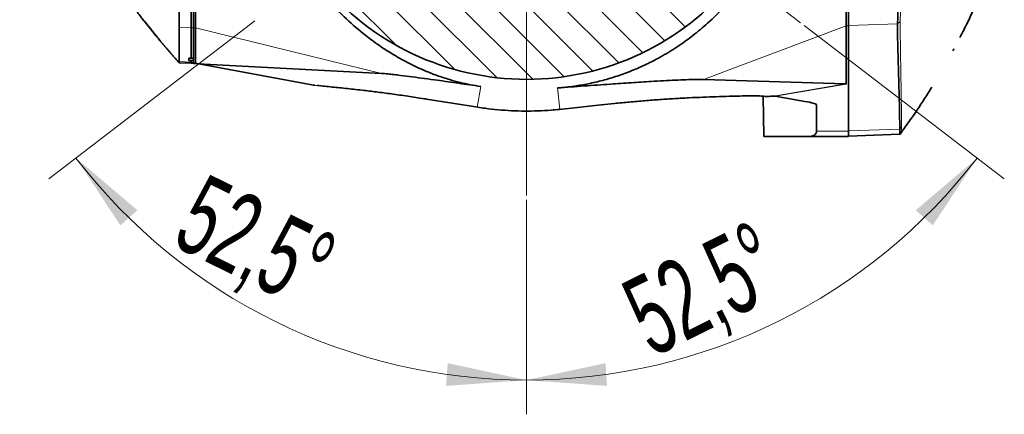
# Model space of a CAD drawing. Header units: millimetres. Extents: x 0 to 12429, y 0 to 8400.
# Tile 4 of 133: x 3672 to 4534, y 1093 to 1439. Entities that reach past the tile are written whole.
import ezdxf

# ---------------------------------------------------------------- set-up
doc = ezdxf.new("R2010")
doc.units = ezdxf.units.MM
doc.header["$LTSCALE"] = 20
doc.linetypes.add('CENTERX2', pattern=[20.32, 12.7, -2.54, 2.54, -2.54])
doc.styles.add('SLDTEXTSTYLE0', font='TXT', dxfattribs={"width": 0.605})
doc.dimstyles.new('SLDDIMSTYLE11', dxfattribs={"dimtxt": 70, "dimasz": 70, "dimexe": 0, "dimexo": 0.0625, "dimgap": 17.5, "dimtad": 1, "dimdec": 1, "dimlfac": 0.5, "dimrnd": 1e-09, "dimzin": 12, "dimdsep": 46, "dimtxsty": 'SLDTEXTSTYLE0', "dimsah": 1, "dimcen": 0.09, "dimadec": 0, "dimazin": 3, "dimtfac": 1, "dimtmove": 0, "dimatfit": 0, "dimfxl": 1, "dimfrac": 2, "dimtolj": 1, "dimtzin": 12, "dimarcsym": 0})
doc.dimstyles.new('SLDDIMSTYLE14', dxfattribs={"dimtxt": 70, "dimasz": 70, "dimexe": 0, "dimexo": 0.0625, "dimgap": 17.5, "dimtad": 1, "dimdec": 4, "dimlfac": 10, "dimzin": 12, "dimdsep": 46, "dimtxsty": 'SLDTEXTSTYLE0', "dimsah": 1, "dimcen": 0.09, "dimadec": 1, "dimazin": 3, "dimtfac": 1, "dimtofl": 0, "dimtmove": 0, "dimatfit": 3, "dimfxl": 1, "dimfrac": 2, "dimtolj": 1, "dimtzin": 12, "dimarcsym": 0})

# ---------------------------------------------------------------- blocks, each defined once
blk = doc.blocks.new('SW_SYMBOL_HOLE_DEPTH')
at = {"color": 0, "linetype": 'Continuous', "lineweight": 18}
for p, q in [((0, 17500), (16000, 17500)), ((8000, 17500), (8000, 1500)), ((2000, 11100), (8000, 1500)), ((14000, 11100), (8000, 1500))]:
    blk.add_line(p, q, dxfattribs=at)
blk = doc.blocks.new('_D_91')
at = {"color": 7, "linetype": 'Continuous', "lineweight": 0}
for p, q in [((3735.9, 1920.7), (3808.95, 2015.9)), ((3932.1, 1770.14), (3712.1, 1938.96)), ((3923.82, 1759.36), (3703.82, 1928.17)), ((3735.9, 1920.7), (3727.62, 1909.91)), ((3727.62, 1909.91), (3374.29, 1449.43))]:
    blk.add_line(p, q, dxfattribs=at)
at = {"color": 7, "linetype": 'Continuous', "lineweight": 18}
for points in [[(3735.9, 1920.7), (3786.45, 1970.14), (3770.58, 1982.32)], [(3727.62, 1909.91), (3677.07, 1860.46), (3692.94, 1848.28)]]:
    blk.add_solid(points, dxfattribs=at)
at = {"color": 7, "linetype": 'Continuous', "lineweight": 18, "xscale": 0.004511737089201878, "yscale": 0.004511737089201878, "zscale": 0.004511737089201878, "rotation": 52.50000000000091}
blk.add_blockref('SW_SYMBOL_HOLE_DEPTH', (3541.98, 1684.59), dxfattribs=at)
at = {"color": 7, "linetype": 'Continuous', "lineweight": 18, "char_height": 70, "attachment_point": 1, "rotation": 52.5, "style": 'SLDTEXTSTYLE0'}
for s, insert in [('13', (3537.12, 1810.19)), ('4x M8', (3302.54, 1504.48))]:
    blk.add_mtext(s, dxfattribs=dict(at, insert=insert))
blk = doc.blocks.new('_D_92')
at = {"color": 7, "linetype": 'Continuous', "lineweight": 0}
for p, q in [((4359.15, 1433.89), (4534.48, 1299.35)), ((4115.79, 1280.91), (4115.79, 1092.88))]:
    blk.add_line(p, q, dxfattribs=at)
at = {"color": 7, "linetype": 'Continuous', "lineweight": 18}
blk.add_arc((4115.79, 1620.63), 497.75, 270, 322.5, dxfattribs=at)
for points in [[(4510.68, 1317.62), (4456.8, 1271.82), (4471.78, 1258.56)], [(4115.79, 1122.88), (4186.31, 1117.79), (4184.92, 1137.74)]]:
    blk.add_solid(points, dxfattribs=at)
at = {"color": 7, "linetype": 'Continuous', "lineweight": 18, "insert": (4194.84, 1205.24), "char_height": 70, "attachment_point": 1, "rotation": 26.25, "style": 'SLDTEXTSTYLE0'}
blk.add_mtext('52,5°', dxfattribs=at)
blk = doc.blocks.new('_D_93')
at = {"color": 7, "linetype": 'Continuous', "lineweight": 0}
for p, q in [((3877.53, 1437.8), (3697.1, 1299.35)), ((4115.79, 1280.91), (4115.79, 1092.88))]:
    blk.add_line(p, q, dxfattribs=at)
at = {"color": 7, "linetype": 'Continuous', "lineweight": 18}
blk.add_arc((4115.79, 1620.63), 497.75, 217.5, 270, dxfattribs=at)
for points in [[(3720.9, 1317.62), (3759.79, 1258.56), (3774.77, 1271.82)], [(4115.79, 1122.88), (4046.66, 1137.74), (4045.26, 1117.79)]]:
    blk.add_solid(points, dxfattribs=at)
at = {"color": 7, "linetype": 'Continuous', "lineweight": 18, "insert": (3834.36, 1305.04), "char_height": 70, "attachment_point": 1, "rotation": 333.75, "style": 'SLDTEXTSTYLE0'}
blk.add_mtext('52,5°', dxfattribs=at)

msp = doc.modelspace()

# ---------------------------------------------------------------- hatches: boundary and pattern name
at = {"linetype": 'Continuous', "lineweight": 18}
h = msp.add_hatch(dxfattribs=at)
h.set_pattern_fill('ANSI31', scale=6.66667, angle=90, style=0)
edge = h.paths.add_edge_path(flags=0)
edge.add_line((4296.301099, 1767.709844), (4296.507115, 1769.274694))
edge.add_arc((4115.787687, 1620.625819), 234, 39.438647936, 86.667079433)
edge.add_line((4129.391894, 1854.230026), (4125.987687, 1850.825819))
edge.add_line((4125.987687, 1850.825819), (4125.987687, 1802.625819))
edge.add_line((4125.987687, 1802.625819), (4115.787687, 1796.49704))
edge.add_line((4115.787687, 1796.49704), (4105.587687, 1802.625819))
edge.add_line((4105.587687, 1802.625819), (4105.587687, 1850.825819))
edge.add_line((4105.587687, 1850.825819), (4102.18348, 1854.230026))
edge.add_arc((4115.787687, 1620.625819), 234, 93.332920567, 140.561352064)
edge.add_line((3935.068258, 1769.274694), (3935.274275, 1767.709844))
edge.add_line((3935.274275, 1767.709844), (3962.843303, 1746.555384))
edge.add_line((3962.843303, 1746.555384), (3961.94525, 1738.673272))
edge.add_line((3961.94525, 1738.673272), (3954.564148, 1735.765779))
edge.add_line((3954.564148, 1735.765779), (3926.995119, 1756.920238))
edge.add_line((3926.995119, 1756.920238), (3925.430269, 1756.714222))
edge.add_arc((4115.787687, 1620.625819), 234, 144.438647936, 215.561352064)
edge.add_line((3925.430269, 1484.537415), (3926.995119, 1484.331399))
edge.add_line((3926.995119, 1484.331399), (3954.564148, 1505.485858))
edge.add_line((3954.564148, 1505.485858), (3961.94525, 1502.578365))
edge.add_line((3961.94525, 1502.578365), (3962.843303, 1494.696253))
edge.add_line((3962.843303, 1494.696253), (3935.274275, 1473.541793))
edge.add_line((3935.274275, 1473.541793), (3935.068258, 1471.976943))
edge.add_arc((4115.787687, 1620.625819), 234, 219.438647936, 320.561352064)
edge.add_line((4296.507115, 1471.976943), (4296.301099, 1473.541793))
edge.add_line((4296.301099, 1473.541793), (4268.732071, 1494.696253))
edge.add_line((4268.732071, 1494.696253), (4269.630124, 1502.578365))
edge.add_line((4269.630124, 1502.578365), (4277.011226, 1505.485858))
edge.add_line((4277.011226, 1505.485858), (4304.580255, 1484.331399))
edge.add_line((4304.580255, 1484.331399), (4306.145104, 1484.537415))
edge.add_arc((4115.787687, 1620.625819), 234, 324.438647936, 395.561352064)
edge.add_line((4306.145104, 1756.714222), (4304.580255, 1756.920238))
edge.add_line((4304.580255, 1756.920238), (4277.011226, 1735.765779))
edge.add_line((4277.011226, 1735.765779), (4269.630124, 1738.673272))
edge.add_line((4269.630124, 1738.673272), (4268.732071, 1746.555384))
edge.add_line((4268.732071, 1746.555384), (4296.301099, 1767.709844))

# ---------------------------------------------------------------- linework, layer by layer
at = {"color": 7, "linetype": 'CENTERX2', "lineweight": 18, "ltscale": 2}
for p, q in [((4115.787687, 1284.91345), (4115.787687, 1920.825819)), ((4355.975411, 1436.323296), (3881.624948, 1800.305208))]:
    msp.add_line(p, q, dxfattribs=at)
at = {"color": 7, "linetype": 'Continuous', "lineweight": 35}
for p, q in [((3821.787687, 1431.732447), (3821.787687, 1809.51919)), ((3823.787687, 1809.584979), (3823.787687, 1431.666658)), ((3825.787687, 1431.666658), (3825.787687, 1809.584979)), ((4395.787687, 1807.597272), (4395.787687, 1433.658512)), ((4397.787687, 1807.597272), (4397.787687, 1433.658512)), ((4395.787687, 1433.658512), (4395.787687, 1382.336636)), ((4397.787687, 1433.658512), (4397.787687, 1341.19082)), ((4440.894536, 1435.339995), (4440.894326, 1435.343925)), ((3821.787687, 1405.15567), (3821.787687, 1431.732447)), ((3823.787687, 1431.666658), (3823.787687, 1400.625819)), ((3825.787687, 1400.780685), (3825.787687, 1431.666658)), ((3811.43088, 1402.146728), (3811.425124, 1401.057529)), ((3811.425124, 1401.057529), (3821.787687, 1400.69566)), ((3819.787687, 1405.220147), (3821.787687, 1405.15567)), ((3819.787687, 1405.220147), (3819.787687, 1403.276191)), ((3821.787687, 1403.201747), (3819.787687, 1403.276191)), ((3821.787687, 1405.15567), (3823.787687, 1405.295886)), ((3823.787687, 1403.339711), (3821.787687, 1403.201747)), ((3821.787687, 1401.787035), (3821.787687, 1403.201747)), ((3821.787687, 1400.69566), (3821.787687, 1401.787035)), ((3821.787687, 1400.69566), (3823.787687, 1400.835514)), ((3823.787687, 1400.625819), (3824.697458, 1400.625819)), ((3827.43115, 1400.374788), (3825.787687, 1400.780685)), ((3825.787687, 1400.593507), (3825.787687, 1400.780685)), ((3825.787687, 1400.575053), (3825.787687, 1400.593507)), ((3825.787687, 1400.593507), (3827.049608, 1400.440098)), ((3927.661337, 1381.744653), (3826.871868, 1400.424877)), ((3988.74553, 1391.859641), (3827.701713, 1400.353138)), ((4395.379599, 1382.588778), (4270.877028, 1386.475138)), ((4028.155334, 1369.22785), (4073.017765, 1362.158826)), ((4144.661066, 1360.330999), (4181.061382, 1364.177228)), ((4323.744925, 1336.625819), (4323.129913, 1371.859841)), ((4332.292177, 1371.861608), (4329.477046, 1371.743225)), ((4359.690829, 1367.344982), (4333.638329, 1371.768971)), ((4369.787687, 1364.467309), (4369.787687, 1341.19082)), ((4369.787687, 1341.19082), (4369.787687, 1340.173425)), ((4397.787687, 1341.19082), (4397.787687, 1336.625819)), ((4443.04277, 1338.415685), (4397.787687, 1336.835343)), ((4442.920302, 1342.912904), (4442.920365, 1342.914876)), ((4443.034507, 1338.402738), (4443.043949, 1338.415727)), ((4443.042889, 1338.41569), (4443.04277, 1338.415685)), ((4323.744925, 1336.625819), (4362.002118, 1336.625819)), ((4397.787687, 1336.625819), (4362.002118, 1336.625819))]:
    msp.add_line(p, q, dxfattribs=at)
at = {"color": 8, "linetype": 'Continuous', "lineweight": 18}
for p, q in [((4270.877028, 1386.475138), (4395.787687, 1433.658512)), ((4397.787687, 1433.658512), (4395.787687, 1433.658512)), ((4440.894326, 1435.343925), (4397.787687, 1433.862619)), ((4443.22435, 1437.392093), (4440.894536, 1435.339995)), ((3811.367358, 1432.094347), (3821.787687, 1431.732447)), ((3821.787687, 1431.732447), (3823.787687, 1431.871537)), ((3823.787687, 1431.666658), (3825.787687, 1431.666658)), ((3988.74553, 1391.859641), (3825.787687, 1431.666658)), ((3811.43088, 1402.146728), (3821.787687, 1401.787035)), ((3821.787687, 1401.787035), (3823.787687, 1401.926125)), ((3827.701713, 1400.353138), (3928.823323, 1381.611355)), ((3927.661337, 1381.744653), (3928.823323, 1381.611355)), ((4332.292177, 1371.861608), (4395.379599, 1382.588778)), ((4395.787687, 1382.336636), (4333.638329, 1371.768971)), ((4072.563311, 1362.327135), (4075.592456, 1380.428589)), ((4144.970131, 1360.458472), (4142.883744, 1379.059024)), ((4027.70088, 1369.396159), (4072.563311, 1362.327135)), ((4144.970131, 1360.458472), (4181.370447, 1364.304701)), ((4369.787687, 1364.287909), (4368.124353, 1365.403708)), ((4073.017687, 1362.158839), (4072.563311, 1362.327135)), ((4144.661102, 1360.331003), (4144.970131, 1360.458472)), ((4397.787687, 1341.19082), (4369.787687, 1341.19082)), ((4442.920302, 1342.912904), (4397.787687, 1341.361978)), ((4444.462052, 1344.933983), (4442.920365, 1342.914876)), ((4444.535222, 1340.467803), (4443.042889, 1338.41569))]:
    msp.add_line(p, q, dxfattribs=at)
at = {"color": 7, "linetype": 'Continuous', "lineweight": 35, "flags": 128}
for points in [[(3811.367358, 1432.094347), (3811.397994, 1416.562624), (3811.43088, 1402.146728)], [(4443.078606, 1338.404908), (4443.82765, 1339.437078), (4444.57671, 1340.469252)]]:
    msp.add_lwpolyline(points, dxfattribs=at)
at = {"color": 7, "linetype": 'Continuous', "lineweight": 35}
for centre, radius, start, end in [((4115.787687, 1620.625819), 234, 219.438647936, 320.561352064), ((3824.685042, 1388.625819), 12, 79.5, 84.991502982)]:
    msp.add_arc(centre, radius, start, end, dxfattribs=at)
at = {"color": 8, "linetype": 'Continuous', "lineweight": 18}
msp.add_ellipse((4110.030064, 1388.625819), major_axis=(283.176703, -11.80518), ratio=0.0016396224, start_param=3.1044292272, end_param=3.1530942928, dxfattribs=at)
at = {"color": 7, "linetype": 'Continuous', "lineweight": 35}
for centre, major_axis, ratio, start_param, end_param in [((3827.357711, 1441.016042), (143.335694, -26.565701), 0.2743921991, 4.761054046, 4.7637124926), ((3386.468828, 1522.729967), (441.661134, -122.313801), 0.009190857, 6.2294120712, 6.2416165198), ((4364.526618, 1365.212649), (31.236065, 17.228399), 0.0725590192, 6.2431863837, 6.4049435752), ((4337.739831, 1360.657915), (-7.848859, 10.397681), 0.5333139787, 5.7684057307, 5.9301629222), ((4337.867653, 1366.698423), (32.001998, -2.490939), 0.0988811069, 0.0796948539, 0.8281200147), ((3874.531589, 1622.625819), (494.879734, -283.418922), 0.0774670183, 6.1487356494, 6.3064058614)]:
    msp.add_ellipse(centre, major_axis=major_axis, ratio=ratio, start_param=start_param, end_param=end_param, dxfattribs=at)
for points, knots in [([(4075.592456, 1380.428589), (4072.599148, 1380.900989), (4066.665665, 1381.837402), (4057.472121, 1383.867118), (4047.548846, 1386.530157), (4037.183381, 1389.96045), (4025.130493, 1394.713813), (4012.479511, 1400.665404), (3999.303388, 1408.012937), (3986.737431, 1416.099606), (3972.792451, 1426.381368), (3957.78382, 1439.306659), (3943.75922, 1453.813249), (3932.184064, 1467.808724), (3922.772527, 1480.801416), (3914.168254, 1494.461164), (3906.421586, 1508.769252), (3899.569936, 1523.657483), (3893.595585, 1539.247381), (3888.615178, 1555.423289), (3884.720347, 1572.098197), (3881.907892, 1589.373305), (3880.3061, 1607.177087), (3879.961743, 1626.182839), (3881.183754, 1646.000438), (3884.11039, 1666.323409), (3888.600067, 1686.075836), (3894.585864, 1705.023499), (3901.870364, 1723.06181), (3910.67469, 1740.811966), (3921.02908, 1758.031427), (3933.031025, 1774.70872), (3946.183706, 1790.137128), (3960.464429, 1804.339322), (3975.677779, 1817.204063), (3990.260323, 1827.578168), (4003.846968, 1835.891345), (4016.375449, 1842.530097), (4028.440901, 1847.925344), (4039.790318, 1852.198912), (4050.194635, 1855.505922), (4061.028305, 1858.242926), (4069.558955, 1859.913874), (4074.315405, 1860.630612), (4075.592456, 1860.823048)], [0, 0, 0, 0, 0.0129113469, 0.0255935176, 0.0382749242, 0.0545352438, 0.0708406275, 0.0946496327, 0.1184928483, 0.1428711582, 0.1672521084, 0.2034390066, 0.2396207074, 0.2644755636, 0.2893530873, 0.3141993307, 0.3380956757, 0.3620658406, 0.3860188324, 0.409891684, 0.4335663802, 0.4572384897, 0.4818154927, 0.5063915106, 0.5343930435, 0.5624901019, 0.5905053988, 0.6184889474, 0.6465467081, 0.6745512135, 0.7060483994, 0.7375526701, 0.7699373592, 0.8023269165, 0.8349075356, 0.8674869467, 0.8898165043, 0.912156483, 0.9344057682, 0.9493353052, 0.9642304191, 0.9793330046, 0.9944511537, 1, 1, 1, 1]), ([(4142.883744, 1379.059024), (4147.794652, 1379.520766), (4156.653773, 1380.353734), (4169.973371, 1382.687516), (4182.542722, 1385.597974), (4195.336239, 1389.384652), (4208.182037, 1394.116437), (4220.835886, 1399.693686), (4234.216274, 1406.608644), (4247.9497, 1415.023153), (4261.747434, 1424.973414), (4275.814458, 1436.761268), (4289.874898, 1450.619395), (4303.756261, 1466.960674), (4316.317089, 1484.693731), (4326.650168, 1502.432719), (4334.934378, 1519.720164), (4341.463601, 1536.238889), (4346.882193, 1553.37485), (4351.089716, 1570.977025), (4354.015054, 1588.93131), (4355.677971, 1607.329669), (4355.970359, 1626.082731), (4354.800314, 1645.994376), (4351.868714, 1666.633349), (4347.021221, 1687.685982), (4340.583505, 1707.731256), (4332.719248, 1726.612178), (4323.537642, 1744.494542), (4312.969419, 1761.53133), (4301.055882, 1777.635223), (4287.93412, 1792.642205), (4275.036996, 1805.128121), (4262.712677, 1815.447134), (4251.298805, 1823.879525), (4239.698899, 1831.378599), (4228.015497, 1837.937985), (4216.442331, 1843.588823), (4204.535083, 1848.570364), (4192.472078, 1852.759737), (4180.44082, 1856.181579), (4168.079335, 1858.947456), (4155.502543, 1861.033381), (4147.090687, 1861.80614), (4142.883744, 1862.192613)], [0, 0, 0, 0, 0.0229795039, 0.0414542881, 0.05996689, 0.0784062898, 0.097017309, 0.1157139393, 0.1343447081, 0.1582582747, 0.1822705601, 0.2062493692, 0.2373416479, 0.2684396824, 0.3004123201, 0.3323800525, 0.3573364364, 0.3823746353, 0.4073957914, 0.4323288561, 0.4570324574, 0.4817342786, 0.5073567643, 0.5329796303, 0.5625990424, 0.5923114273, 0.6219500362, 0.6504542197, 0.6789634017, 0.7082838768, 0.7376072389, 0.7667108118, 0.7958090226, 0.8158757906, 0.8359628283, 0.8560001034, 0.8734020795, 0.8908485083, 0.908225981, 0.9256490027, 0.9431407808, 0.9605887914, 0.9802896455, 1, 1, 1, 1]), ([(3811.367358, 1809.15729), (3811.372374, 1808.181853), (3811.382421, 1806.227869), (3811.397325, 1800.329092), (3811.410928, 1792.361185), (3811.424062, 1782.124856), (3811.437062, 1769.887825), (3811.447513, 1755.781486), (3811.456563, 1739.927726), (3811.465575, 1722.588281), (3811.472434, 1703.972285), (3811.477196, 1684.27807), (3811.480928, 1663.793688), (3811.483846, 1642.765961), (3811.484672, 1621.451792), (3811.483072, 1600.131908), (3811.48127, 1579.063245), (3811.478274, 1558.532248), (3811.47267, 1538.780691), (3811.46547, 1520.046621), (3811.457587, 1502.613598), (3811.448839, 1486.657491), (3811.437428, 1472.369276), (3811.424864, 1460.002583), (3811.412669, 1449.629229), (3811.398194, 1441.331521), (3811.382675, 1435.155702), (3811.372464, 1433.114798), (3811.367358, 1432.094347)], [0, 0, 0, 0, 0.0383070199, 0.0767361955, 0.1150432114, 0.1533497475, 0.1917784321, 0.230084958, 0.2683914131, 0.3068200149, 0.3451264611, 0.3834331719, 0.4218620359, 0.460168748, 0.4984756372, 0.5369046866, 0.5752115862, 0.6135183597, 0.6519472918, 0.6902540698, 0.728560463, 0.7669890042, 0.8052953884, 0.8436018, 0.8820303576, 0.9203367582, 0.9601683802, 1, 1, 1, 1]), ([(4440.894326, 1435.343925), (4440.906948, 1435.992983), (4440.932193, 1437.291177), (4441.17593, 1440.389723), (4441.197163, 1444.819713), (4441.308431, 1451.076993), (4441.42788, 1458.506407), (4441.535983, 1467.0506), (4441.644674, 1476.660234), (4441.754932, 1487.258386), (4441.865053, 1498.78319), (4441.972321, 1512.586276), (4442.091564, 1528.975019), (4442.22022, 1548.054811), (4442.303312, 1566.319574), (4442.343326, 1583.313195), (4442.376269, 1598.785329), (4442.399293, 1614.409043), (4442.389869, 1630.073727), (4442.358162, 1645.671286), (4442.33565, 1662.898537), (4442.280799, 1681.546204), (4442.164551, 1701.192021), (4442.047666, 1718.226569), (4441.94735, 1732.710603), (4441.842034, 1744.91224), (4441.730144, 1756.248822), (4441.625975, 1766.653443), (4441.510991, 1776.041818), (4441.407998, 1785.370085), (4441.16304, 1793.988191), (4440.802023, 1801.420314), (4440.852744, 1804.413965), (4440.878061, 1805.90827)], [0, 0, 0, 0, 0.0192253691, 0.0384531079, 0.068323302, 0.0981933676, 0.1280635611, 0.1579337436, 0.1877998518, 0.2176659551, 0.2475320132, 0.2773980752, 0.3177406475, 0.3582118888, 0.398554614, 0.4284255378, 0.4582964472, 0.4881673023, 0.5180381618, 0.5478993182, 0.577760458, 0.6180988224, 0.6585656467, 0.6989038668, 0.7287774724, 0.7586510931, 0.7885157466, 0.8183804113, 0.8482450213, 0.8781096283, 0.9186984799, 0.9594176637, 1, 1, 1, 1]), ([(4495.641474, 1423.364082), (4497.819494, 1427.641601), (4502.00521, 1435.862133), (4507.556352, 1447.587902), (4512.190374, 1457.831221), (4515.890839, 1466.382346), (4518.843099, 1473.454665), (4521.201411, 1479.279241), (4522.921145, 1483.639883), (4524.022601, 1486.478501), (4524.506469, 1487.743322), (4524.66773, 1488.164856)], [0, 0, 0, 0, 0.2026953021, 0.3895396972, 0.5477915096, 0.6774532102, 0.7829929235, 0.8714198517, 0.9428123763, 0.9809407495, 1, 1, 1, 1]), ([(3750.070012, 1480.726349), (3750.997228, 1479.250118), (3754.620289, 1473.481805), (3760.887727, 1464.408293), (3768.206126, 1454.153073), (3773.730756, 1446.750098), (3777.557921, 1441.742335), (3779.913523, 1438.704785), (3781.455234, 1436.736519), (3782.414558, 1435.518769), (3783.273608, 1434.431785), (3784.284894, 1433.158292), (3785.387779, 1431.776996), (3786.75591, 1430.072484), (3788.279088, 1428.1885), (3789.946268, 1426.141855), (3791.628608, 1424.092405), (3793.322796, 1422.043966), (3795.025964, 1419.999941), (3796.737005, 1417.961457), (3798.457471, 1415.926523), (3800.187176, 1413.895226), (3801.926354, 1411.867154), (3803.634861, 1409.888698), (3805.298881, 1407.974438), (3806.958605, 1406.086323), (3808.619852, 1404.208049), (3810.121563, 1402.515286), (3811.020424, 1401.495471), (3811.406553, 1401.057384)], [0, 0, 0, 0, 0.01335648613, 0.05218991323, 0.08455115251, 0.11009401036, 0.12319176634, 0.1330655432, 0.13966501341, 0.14250638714, 0.14492679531, 0.15068886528, 0.15832932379, 0.16820054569, 0.1875057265, 0.21239433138, 0.24292162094, 0.27907215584, 0.32060773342, 0.36764094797, 0.42015751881, 0.47822246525, 0.54205484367, 0.61214701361, 0.68447823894, 0.76221100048, 0.84521798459, 0.93350940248, 1, 1, 1, 1]), ([(3794.937705, 1420.220152), (3794.956458, 1420.198243), (3795.031713, 1420.110327), (3794.61822, 1420.61301), (3793.689602, 1421.741352), (3791.972201, 1423.834369), (3789.55398, 1426.807574), (3786.715213, 1430.338031), (3784.182849, 1433.525625), (3782.324222, 1435.884013), (3781.314018, 1437.166455), (3780.893245, 1437.697027), (3780.982293, 1437.577123), (3780.9895, 1437.56742)], [0, 0, 0, 0, 0.0241756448, 0.0970117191, 0.172626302, 0.2807142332, 0.4174554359, 0.5559427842, 0.7092758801, 0.8163967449, 0.9040770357, 0.9922372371, 1, 1, 1, 1]), ([(3781.164223, 1437.331058), (3781.352067, 1437.086013), (3781.74725, 1436.570494), (3783.028491, 1434.923234), (3784.895217, 1432.550805), (3786.719431, 1430.262444), (3787.776687, 1428.949095), (3788.036927, 1428.625819)], [0, 0, 0, 0, 0.17043603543, 0.35855966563, 0.6319629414, 0.90940881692, 1, 1, 1, 1]), ([(4442.920365, 1342.914876), (4442.918275, 1344.102699), (4442.914096, 1346.478325), (4442.720347, 1351.223071), (4442.671012, 1359.536499), (4442.335665, 1371.403549), (4441.991651, 1385.646049), (4441.649839, 1397.51286), (4441.386589, 1407.00667), (4441.111832, 1414.124291), (4441.081851, 1420.062688), (4440.753074, 1424.80261), (4440.780242, 1428.340853), (4440.928202, 1431.856696), (4440.905758, 1434.178891), (4440.894536, 1435.339995)], [0, 0, 0, 0, 0.0385279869, 0.0770553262, 0.1541100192, 0.3082193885, 0.4623287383, 0.616438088, 0.6934927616, 0.7705474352, 0.8476021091, 0.886129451, 0.9246574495, 0.9623285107, 1, 1, 1, 1]), ([(3788.036927, 1428.625819), (3788.933924, 1427.517552), (3790.647048, 1425.400936), (3792.771869, 1422.818624), (3794.234545, 1421.055634), (3794.659387, 1420.548578), (3794.851846, 1420.318876)], [0, 0, 0, 0, 0.3124657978, 0.5967609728, 0.8173279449, 1, 1, 1, 1]), ([(4489.502601, 1411.747109), (4489.66339, 1412.039408), (4489.970202, 1412.597164), (4490.268788, 1413.161521), (4490.410896, 1413.43012)], [0, 0, 0, 0, 0.5240624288, 1, 1, 1, 1]), ([(3824.697458, 1400.625819), (3824.847864, 1400.624069), (3825.194347, 1400.620037), (3825.5478, 1400.596387), (3825.741994, 1400.579117), (3825.787687, 1400.575053)], [0, 0, 0, 0, 0.3697176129, 0.8516995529, 1, 1, 1, 1]), ([(4075.592456, 1380.428589), (4069.186731, 1381.352846), (4056.376575, 1383.201174), (4040.025615, 1385.505117), (4026.438121, 1387.380176), (4015.6037, 1388.833294), (4006.606012, 1389.983485), (3999.408092, 1390.849849), (3994.703185, 1391.363293), (3991.102039, 1391.707061), (3989.530612, 1391.808808), (3988.74553, 1391.859641)], [0, 0, 0, 0, 0.2020060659, 0.4039713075, 0.5248148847, 0.6456860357, 0.7663071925, 0.8387602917, 0.9111124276, 0.9555919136, 1, 1, 1, 1]), ([(3927.670238, 1381.775501), (3928.303721, 1381.641521), (3929.196952, 1381.452604), (3930.103064, 1381.404356), (3930.366557, 1381.390326)], [0, 0, 0, 0, 0.7092050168, 1, 1, 1, 1]), ([(3932.201048, 1381.289635), (3936.614815, 1380.825322), (3945.42177, 1379.898861), (3958.771875, 1378.545202), (3972.146967, 1377.062114), (3985.658495, 1375.423906), (3999.002762, 1373.663984), (4013.107049, 1371.67706), (4022.972787, 1370.149348), (4027.774015, 1369.405877)], [0, 0, 0, 0, 0.160831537, 0.3209132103, 0.4865803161, 0.613630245, 0.7440169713, 0.8754241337, 1, 1, 1, 1]), ([(4270.877028, 1386.475138), (4268.746969, 1386.504759), (4264.44617, 1386.564566), (4255.807451, 1386.32789), (4246.246114, 1385.940021), (4235.908065, 1385.414864), (4223.056346, 1384.677738), (4207.558061, 1383.700482), (4187.962627, 1382.367434), (4166.424347, 1380.826384), (4150.734073, 1379.648404), (4142.883744, 1379.059024)], [0, 0, 0, 0, 0.0839913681, 0.169586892, 0.2537964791, 0.3381598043, 0.4224793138, 0.5521873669, 0.6819295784, 0.8408595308, 1, 1, 1, 1]), ([(4181.316059, 1364.321676), (4185.208975, 1364.726187), (4193.54528, 1365.592407), (4206.276899, 1366.785662), (4219.624167, 1367.929806), (4233.000199, 1368.947223), (4246.015832, 1369.797078), (4258.482889, 1370.463556), (4270.461146, 1370.973226), (4282.094504, 1371.356439), (4292.974599, 1371.722011), (4303.112838, 1372.065537), (4311.422, 1372.179331), (4317.30741, 1372.182014), (4319.645291, 1372.046283), (4320.139574, 1372.017587)], [0, 0, 0, 0, 0.0592841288, 0.12695127, 0.2001950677, 0.2785739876, 0.3605350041, 0.4457415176, 0.5355313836, 0.6293377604, 0.7281426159, 0.8065851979, 0.8894792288, 0.9766332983, 1, 1, 1, 1]), ([(4329.477046, 1371.743225), (4327.965822, 1371.710923), (4324.933111, 1371.646098), (4321.74406, 1371.930503), (4320.144139, 1372.073187)], [0, 0, 0, 0, 0.4983080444, 1, 1, 1, 1]), ([(4444.421868, 1340.539816), (4447.359824, 1344.56006), (4454.917233, 1354.901479), (4463.688873, 1368.063179), (4469.333405, 1377.302423), (4470.896347, 1379.860722)], [0, 0, 0, 0, 0.315017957, 0.8103320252, 1, 1, 1, 1]), ([(4073.017765, 1362.158826), (4075.153738, 1361.837739), (4081.109547, 1360.942439), (4090.958542, 1359.855756), (4102.548664, 1359.046282), (4114.153615, 1358.732092), (4125.754294, 1358.913431), (4135.9319, 1359.479074), (4142.215481, 1360.092321), (4144.661066, 1360.330999)], [0, 0, 0, 0, 0.0906369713, 0.2527263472, 0.4141616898, 0.5752202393, 0.7361899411, 0.8973244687, 1, 1, 1, 1]), ([(4443.04277, 1338.415685), (4443.04499, 1338.554362), (4443.048894, 1338.798382), (4442.959476, 1340.448725), (4442.933373, 1342.090717), (4442.920302, 1342.912904)], [0, 0, 0, 0, 0.39659449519, 0.6978593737, 1, 1, 1, 1])]:
    msp.add_open_spline(points, degree=3, knots=knots, dxfattribs=at)
at = {"color": 8, "linetype": 'Continuous', "lineweight": 18}
for points, knots in [([(4443.22435, 1437.392093), (4443.287911, 1438.923539), (4443.414956, 1441.984599), (4443.435828, 1449.639022), (4443.565322, 1459.399678), (4443.64679, 1471.35875), (4443.737324, 1485.3073), (4443.836045, 1501.082226), (4443.906154, 1518.452652), (4443.992112, 1537.193889), (4444.075556, 1557.060997), (4444.106028, 1577.774381), (4444.132227, 1599.062419), (4444.156647, 1620.645263), (4444.117577, 1642.222784), (4444.108346, 1663.510554), (4444.090064, 1684.227336), (4443.981717, 1704.087656), (4443.913312, 1722.827471), (4443.833781, 1740.20365), (4443.738059, 1755.964887), (4443.648137, 1769.918063), (4443.570085, 1780.864524), (4443.478772, 1789.252781), (4443.405453, 1795.524337), (4443.358837, 1800.560712), (4443.259002, 1802.758968), (4443.208994, 1803.860072)], [0, 0, 0, 0, 0.0419281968, 0.0838062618, 0.1253057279, 0.1668857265, 0.2087073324, 0.2501871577, 0.2917991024, 0.3335995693, 0.3750676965, 0.4167141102, 0.4584883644, 0.4999489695, 0.5416305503, 0.5833737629, 0.6248316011, 0.6665497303, 0.7082565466, 0.7497155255, 0.7914888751, 0.8331363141, 0.8746014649, 0.9059318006, 0.93732592, 0.9686066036, 1, 1, 1, 1]), ([(4444.462052, 1344.933983), (4444.41175, 1350.071208), (4444.311145, 1360.345657), (4444.08656, 1375.754772), (4443.846847, 1391.163359), (4443.577866, 1406.570924), (4443.30269, 1421.978155), (4443.250463, 1432.254156), (4443.22435, 1437.392093)], [0, 0, 0, 0, 0.1666673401, 0.3333346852, 0.5000020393, 0.6666693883, 0.8333367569, 1, 1, 1, 1]), ([(3928.823323, 1381.611355), (3930.396493, 1381.446146), (3933.836632, 1381.084875), (3938.849825, 1380.575867), (3943.9769, 1380.058111), (3949.116977, 1379.542555), (3954.415336, 1379.00346), (3959.892478, 1378.424389), (3965.239975, 1377.839832), (3973.182891, 1376.940814), (3984.017619, 1375.635643), (3998.270682, 1373.757816), (4012.78609, 1371.702836), (4022.776217, 1370.157793), (4027.70088, 1369.396159)], [0, 0, 0, 0, 0.0540122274, 0.1181115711, 0.1769545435, 0.2357975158, 0.3013502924, 0.3636546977, 0.4227655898, 0.4787472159, 0.6192503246, 0.751399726, 0.8774517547, 1, 1, 1, 1]), ([(4181.370447, 1364.304701), (4184.557507, 1364.63603), (4190.966883, 1365.302354), (4200.463253, 1366.217944), (4208.907434, 1366.984945), (4216.313304, 1367.618756), (4222.717424, 1368.138896), (4229.013744, 1368.621565), (4235.228915, 1369.069006), (4241.365625, 1369.48001), (4247.42693, 1369.853701), (4253.233978, 1370.180265), (4258.673378, 1370.456907), (4263.827269, 1370.693505), (4268.92057, 1370.904552), (4275.397148, 1371.145297), (4283.966194, 1371.413317), (4294.356176, 1371.718565), (4305.864267, 1372.091354), (4315.498152, 1372.209368), (4323.714444, 1372.12944), (4327.57754, 1371.870532), (4329.477046, 1371.743225)], [0, 0, 0, 0, 0.04410685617, 0.08870162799, 0.13415429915, 0.16647582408, 0.1991356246, 0.23224362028, 0.26590534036, 0.30062296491, 0.33630822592, 0.3730588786, 0.40782437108, 0.44118781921, 0.47650275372, 0.51380334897, 0.58061969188, 0.66974435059, 0.75170816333, 0.83773742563, 0.92021460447, 1, 1, 1, 1]), ([(4072.563311, 1362.327135), (4078.450115, 1361.500826), (4090.223569, 1359.848229), (4108.309176, 1358.830221), (4126.618569, 1358.854112), (4138.852918, 1359.923683), (4144.970131, 1360.458472)], [0, 0, 0, 0, 0.2464178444, 0.4928293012, 0.7464130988, 1, 1, 1, 1])]:
    msp.add_open_spline(points, degree=3, knots=knots, dxfattribs=at)
msp.add_open_spline([(4444.535222, 1340.467803), (4444.537953, 1340.655214), (4444.543415, 1341.030035), (4444.489173, 1343.632667), (4444.462052, 1344.933983)], degree=3, dxfattribs=at)

# ---------------------------------------------------------------- dimensions: what is measured, and where the dimension line sits
at = {"color": 7, "linetype": 'Continuous', "lineweight": 18}
dim = msp.add_linear_dim(base=(3727.620124, 1909.906053), p1=(3935.274275, 1767.709844), p2=(3926.995119, 1756.920238), angle=52.5, text='4x M8 {\\fGDT;x}13', dimstyle='SLDDIMSTYLE11', dxfattribs=at)
dim.commit()
dim.dimension.update_dxf_attribs({"geometry": '_D_91', "text_midpoint": (3524.127282, 1644.709017), "dimtype": 160})
for base, line1, line2, picture, middle in [((3895.63877, 1174.207976), ((4115.787687, 1284.91345), (4115.787687, 1920.825819)), ((3880.701973, 1440.238206), (4355.975411, 1804.928341)), '_D_93', (3895.63877, 1174.207976)), ((4335.936574, 1174.208036), ((4355.975411, 1436.323296), (3881.624948, 1800.305208)), ((4115.787687, 1284.91345), (4115.787687, 1920.825819)), '_D_92', (4335.936574, 1174.208036))]:
    dim = msp.add_angular_dim_2l(base=base, line1=line1, line2=line2, dimstyle='SLDDIMSTYLE14', dxfattribs=at)
    dim.commit()
    dim.dimension.update_dxf_attribs({"geometry": picture, "text_midpoint": middle, "dimtype": 162})

doc.saveas('drawing.dxf')
